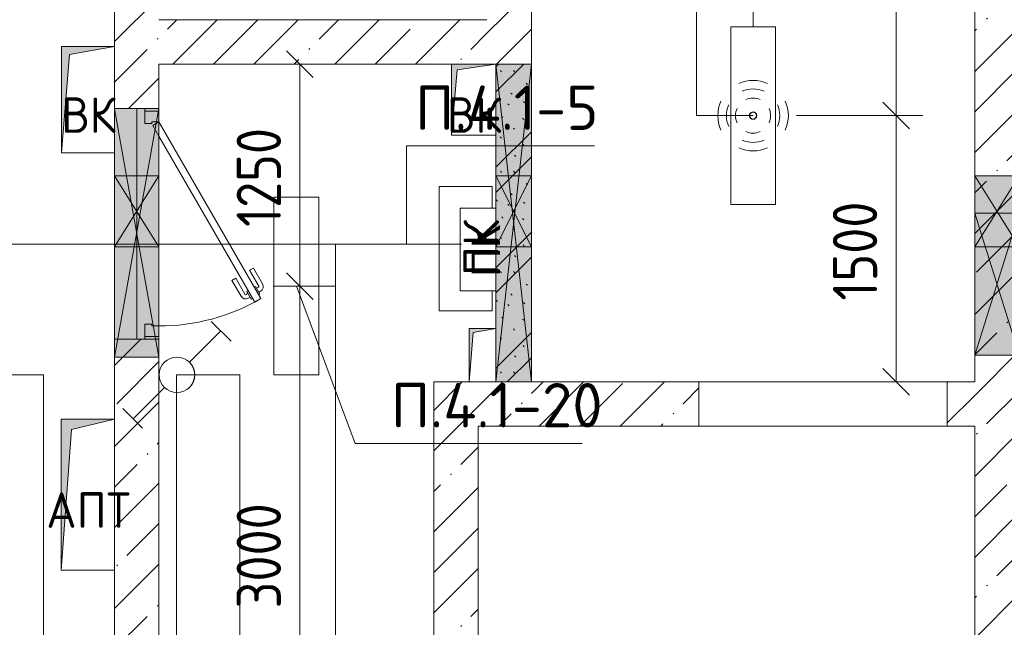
# Model space of a CAD drawing. Header units: millimetres. Extents: x -32229 to 170644, y -13689 to 125138.
# Tile 205 of 208: x 94171 to 99722, y 12028 to 15450. Entities that reach past the tile are written whole.
import ezdxf

# ---------------------------------------------------------------- set-up
doc = ezdxf.new("R2010")
doc.units = ezdxf.units.MM
doc.linetypes.add('3_ Штрих_ 1 х 1 мм', pattern=[2, 1, -1])
doc.linetypes.add('ADSK_Штриховая_ш3 п1_5', pattern=[4.5, 3, -1.5])
for name, color, linetype, lineweight in [('A-ANNO-DIMS', 7, 'Continuous', 9), ('A-ANNO-DIMS-200', 7, 'Continuous', 9), ('A-ANNO-NOTE', 7, 'Continuous', 18), ('A-DETL-THIN', 7, 'Continuous', 9), ('A-DOOR', 7, 'Continuous', 18), ('A-DOOR-FRAM', 7, 'Continuous', 9), ('A-DOOR-OPNG', 7, 'Continuous', 18), ('A-FLOR', 7, 'Continuous', 18), ('A-GENM', 7, 'Continuous', 18), ('A-GLAZ', 7, 'Continuous', 18), ('A-WALL', 7, 'Continuous', 18), ('A-WALL-PATT', 7, 'Continuous', 40), ('C-PRKG', 7, 'Continuous', 18), ('G-ANNO-TEXT', 7, 'Continuous', 9), ('I-WALL', 7, 'Continuous', 18), ('M-EQPM', 7, 'Continuous', 18)]:
    doc.layers.add(name, color=color, linetype=linetype, lineweight=lineweight)
doc.layers.add('A-AREA', color=4, linetype='ADSK_Штриховая_ш3 п1_5', lineweight=40, true_color=0x00ffff)
doc.layers.add('A-DETL', color=7, linetype='Continuous', lineweight=9, true_color=0x00a600)
doc.styles.add('Arial', font='arial.ttf', dxfattribs={"height": 160})
doc.styles.add('GOST Common', font='GOST_Common.ttf', dxfattribs={"height": 200})
doc.styles.add('GOST Common_6', font='GOST_Common.ttf', dxfattribs={"width": 0.9, "height": 250})
doc.styles.add('ISOCPEUR', font='isocpeur.ttf', dxfattribs={"height": 250})
doc.dimstyles.new('ГОСТ_2_5_мм2_1', dxfattribs={"dimscale": 304.8, "dimtxt": 251.428749, "dimasz": 0.492126, "dimexe": 0.492126, "dimexo": 0.656168, "dimgap": 0.098425, "dimtad": 1, "dimdec": 0, "dimdsep": 46, "dimtxsty": 'GOST Common_6', "dimblk1": 'OBLIQUE', "dimblk2": 'OBLIQUE', "dimsah": 1, "dimcen": 0.09, "dimazin": 2, "dimtfac": 1, "dimtdec": 4, "dimtix": 1, "dimtmove": 0, "dimatfit": 3, "dimfxl": 1, "dimtvp": 1, "dimtolj": 1, "dimtzin": 0, "dimarcsym": 2})
pattern_1 = [(45, (0, 0), (-228.0985, 228.0985), []), (45, (228.1, 0), (-228.0985, 228.0985), [403.225, -80.645, 6.706, -73.939])]

# ---------------------------------------------------------------- blocks, each defined once
blk = doc.blocks.new('КР-Проем - Настраиваемый-6365004--01 ЭО')
at = {"layer": 'A-DOOR-OPNG', "color": 253, "lineweight": 13, "true_color": 0xaaaaaa}
for p, q in [((-700, 125), (700, 125)), ((-700, -125), (700, -125))]:
    blk.add_line(p, q, dxfattribs=at)
blk = doc.blocks.new('АР_Машиноместо - 5300x2500_С-V37--01 ЭО')
at = {"layer": 'C-PRKG', "color": 253, "lineweight": 13, "true_color": 0xaaaaaa}
for q in [(0, 0), (2500, -5300)]:
    blk.add_line((2500, 0), q, dxfattribs=at)
blk = doc.blocks.new('АР_Отверстие прямоугольное - ВК-4544068--01 ЭО')
at = {"layer": 'A-GLAZ', "lineweight": 13, "true_color": 0xf0f0f0}
blk.add_hatch(color=7, dxfattribs=at).paths.add_polyline_path([(-575, 125), (-575, -125), (825, -125), (825, 124.8), (138.1, 125)])
at = {"layer": 'A-GLAZ', "color": 253, "lineweight": 5, "true_color": 0xaaaaaa}
for p, q in [((-575, 125), (825, -125)), ((823.9, 124.8), (-575, -125))]:
    blk.add_line(p, q, dxfattribs=at)
at = {"layer": 'A-GLAZ', "color": 253, "lineweight": 13, "true_color": 0xaaaaaa}
for p, q in [((575.1, 125), (-575, 125)), ((-575, 125), (-575, -125)), ((-575, 125), (-575, -125)), ((825, -125), (825, 124.8)), ((825, 124.8), (825, -125)), ((-575, -125), (825, -125))]:
    blk.add_line(p, q, dxfattribs=at)
blk = doc.blocks.new('АР_Отверстие прямоугольное - ВК-4852501--01 ЭО')
at = {"layer": 'A-GLAZ', "lineweight": 13, "true_color": 0xf0f0f0}
blk.add_hatch(color=7, dxfattribs=at).paths.add_polyline_path([(-275, -125), (525, -125), (525, 125), (-275, 125)])
at = {"layer": 'A-GLAZ', "color": 253, "lineweight": 5, "true_color": 0xaaaaaa}
for p, q in [((525, 125), (-275, -125)), ((-275, 125), (525, -125))]:
    blk.add_line(p, q, dxfattribs=at)
at = {"layer": 'A-GLAZ', "color": 253, "lineweight": 13, "true_color": 0xaaaaaa}
for p, q in [((525, 125), (-275, 125)), ((-275, 125), (-275, -125)), ((-275, 125), (-275, -125)), ((525, -125), (525, 125)), ((525, 125), (525, -125)), ((-275, -125), (525, -125))]:
    blk.add_line(p, q, dxfattribs=at)
blk = doc.blocks.new('АР_Дверь однопольная - 1300х2100h_лест__лифт_ холл-4751207--01 ЭО')
at = {"layer": 'A-DOOR', "color": 253, "lineweight": 13, "true_color": 0xaaaaaa}
for p, q in [((420.9, 700), (-575, 125)), ((440.9, 665.4), (420.9, 700)), ((-495, 125), (440.9, 665.4)), ((-575, 125), (-555, 90.4)), ((-555, 90.4), (-495, 125))]:
    blk.add_line(p, q, dxfattribs=at)
at = {"layer": 'A-DOOR', "color": 253, "lineweight": 5, "true_color": 0xaaaaaa}
for p, q in [((248.7, 658.3), (337.5, 709.6)), ((261.2, 636.7), (350, 687.9)), ((395.3, 694.4), (352, 669.4)), ((352, 669.4), (356, 662.5)), ((362.8, 675.7), (356.8, 686.1)), ((384.5, 688.2), (378.4, 698.6)), ((399.3, 687.5), (395.3, 694.4)), ((261.2, 636.7), (248.7, 658.3)), ((380, 620.9), (376, 627.9)), ((423.3, 645.9), (380, 620.9)), ((390.8, 627.2), (396.8, 616.8)), ((412.5, 639.7), (418.5, 629.3)), ((419.3, 652.9), (423.3, 645.9)), ((306.2, 558.7), (395, 610)), ((306.2, 558.7), (318.7, 537.1)), ((318.7, 537.1), (407.5, 588.3))]:
    blk.add_line(p, q, dxfattribs=at)
for centre, radius, start, end in [((352.5, 683.6), 30, 30, 120), ((352.5, 683.6), 4.99, 30, 120), ((-575, 125), 1150, 360, 30), ((392.5, 614.3), 4.99, 300, 30), ((392.5, 614.3), 30, 300, 30)]:
    blk.add_arc(centre, radius, start, end, dxfattribs=at)
at = {"layer": 'A-DOOR-FRAM', "color": 253, "lineweight": 13, "true_color": 0xaaaaaa}
for p, q in [((-635, 125), (-650, 125)), ((-575, 125), (-635, 125)), ((-635, 125), (-635, 45)), ((-575, 85), (-575, 125)), ((635, 125), (575, 125)), ((575, 125), (575, 85)), ((635, 45), (635, 125)), ((635, 125), (650, 125)), ((-565, 85), (-575, 85)), ((-565, 45), (-565, 85)), ((575, 85), (565, 85)), ((565, 85), (565, 45)), ((-635, 45), (-650, 45)), ((-635, 45), (-565, 45)), ((565, 45), (635, 45)), ((635, 45), (650, 45))]:
    blk.add_line(p, q, dxfattribs=at)
blk = doc.blocks.new('АР_Канал вертикальный прямоугольный - ПК-V74--01 ЭО')
at = {"layer": 'M-EQPM', "color": 253, "lineweight": 13, "true_color": 0xaaaaaa}
for p, q in [((350, 150), (-350, 150)), ((-350, 150), (-350, -150)), ((-350, -150), (-350, 150)), ((-350, 150), (350, 150)), ((350, -150), (350, 150)), ((350, 150), (350, -150)), ((-350, -150), (-236.6, -150)), ((-236.6, -150), (-350, -150)), ((228.1, -150), (350, -150)), ((350, -150), (228.1, -150))]:
    blk.add_line(p, q, dxfattribs=at)
blk = doc.blocks.new('АР_Канал вертикальный прямоугольный - АПТ-6014569--01 ЭО')
at = {"layer": 'M-EQPM', "lineweight": 13, "true_color": 0xe2e2e2}
blk.add_hatch(color=254, dxfattribs=at).paths.add_polyline_path([(-150, -425), (-92.5, 367.5), (150, 425), (-150, 425)])
at = {"layer": 'M-EQPM', "color": 253, "lineweight": 13, "true_color": 0xaaaaaa}
for p, q in [((150, 425), (-150, 425)), ((-150, 425), (-150, -425)), ((150, 425), (-150, 425)), ((-150, 425), (-150, -425)), ((-150, -425), (-150, 425)), ((-150, 425), (150, 425)), ((-92.5, 367.5), (150, 425)), ((-92.5, 367.5), (150, 425)), ((150, -425), (150, 425)), ((150, 425), (150, -425)), ((-150, -425), (-92.5, 367.5)), ((-150, -425), (-92.5, 367.5)), ((-150, -425), (150, -425)), ((150, -425), (-150, -425))]:
    blk.add_line(p, q, dxfattribs=at)
blk = doc.blocks.new('АР_Отверстие прямоугольное - ВК-3679757--01 ЭО')
at = {"layer": 'A-GLAZ', "lineweight": 13, "true_color": 0xf0f0f0}
blk.add_hatch(color=7, dxfattribs=at).paths.add_polyline_path([(1020, 100), (-770, 100), (-770, -100), (1020, -100)])
at = {"layer": 'A-GLAZ', "color": 253, "lineweight": 5, "true_color": 0xaaaaaa}
for p, q in [((1020, 100), (-770, -100)), ((-770, 100), (1020, -100))]:
    blk.add_line(p, q, dxfattribs=at)
at = {"layer": 'A-GLAZ', "color": 253, "lineweight": 13, "true_color": 0xaaaaaa}
for p, q in [((1020, 100), (-770, 100)), ((-770, 100), (-770, -100)), ((-770, 100), (-770, -100)), ((1020, -100), (1020, 100)), ((1020, 100), (1020, -100)), ((-370, -100), (1020, -100))]:
    blk.add_line(p, q, dxfattribs=at)
blk = doc.blocks.new('АР_Канал вертикальный прямоугольный - АПТ-5437789--01 ЭО')
at = {"layer": 'M-EQPM', "lineweight": 13, "true_color": 0xe2e2e2}
blk.add_hatch(color=254, dxfattribs=at).paths.add_polyline_path([(-75, -150), (-52.5, 127.5), (75, 150), (-75, 150)])
at = {"layer": 'M-EQPM', "color": 253, "lineweight": 13, "true_color": 0xaaaaaa}
for p, q in [((75, 150), (-75, 150)), ((-75, 150), (-75, -150)), ((75, 150), (-75, 150)), ((-75, 150), (-75, -150)), ((-75, -150), (-75, 150)), ((-75, 150), (75, 150)), ((-75, -150), (-52.5, 127.5)), ((-75, -150), (-52.5, 127.5)), ((-52.5, 127.5), (75, 150)), ((-52.5, 127.5), (75, 150)), ((75, -150), (75, 150)), ((75, 150), (75, -150)), ((-75, -150), (75, -150)), ((75, -150), (-75, -150))]:
    blk.add_line(p, q, dxfattribs=at)
blk = doc.blocks.new('АР_Отверстие прямоугольное - ОВВ-4848474--01 ЭО')
at = {"layer": 'A-GLAZ', "lineweight": 13, "true_color": 0xf0f0f0}
blk.add_hatch(color=7, dxfattribs=at).paths.add_polyline_path([(-75, -100), (325, -100), (325, 100), (-75, 100)])
at = {"layer": 'A-GLAZ', "color": 253, "lineweight": 5, "true_color": 0xaaaaaa}
for p, q in [((325, 100), (-75, -100)), ((-75, 100), (325, -100))]:
    blk.add_line(p, q, dxfattribs=at)
at = {"layer": 'A-GLAZ', "color": 253, "lineweight": 13, "true_color": 0xaaaaaa}
for p, q in [((325, 100), (-75, 100)), ((-75, 100), (-75, -100)), ((-75, 100), (-75, -100)), ((325, -100), (325, 100)), ((325, 100), (325, -100)), ((-75, -100), (325, -100))]:
    blk.add_line(p, q, dxfattribs=at)
blk = doc.blocks.new('АР_Отверстие прямоугольное - ОВВ-4848885--01 ЭО')
at = {"layer": 'A-GLAZ', "lineweight": 13, "true_color": 0xf0f0f0}
blk.add_hatch(color=7, dxfattribs=at).paths.add_polyline_path([(325, 125), (-75, 125), (-75, -125), (325, -125)])
at = {"layer": 'A-GLAZ', "color": 253, "lineweight": 5, "true_color": 0xaaaaaa}
for p, q in [((325, 125), (-75, -125)), ((-75, 125), (325, -125))]:
    blk.add_line(p, q, dxfattribs=at)
at = {"layer": 'A-GLAZ', "color": 253, "lineweight": 13, "true_color": 0xaaaaaa}
for p, q in [((325, 125), (-75, 125)), ((-75, 125), (-75, -125)), ((-75, 125), (-75, -125)), ((325, -125), (325, 125)), ((325, 125), (325, -125)), ((-75, -125), (325, -125))]:
    blk.add_line(p, q, dxfattribs=at)
blk = doc.blocks.new('АР_Отверстие прямоугольное - ОВВ-4852585--01 ЭО')
at = {"layer": 'A-GLAZ', "lineweight": 13, "true_color": 0xf0f0f0}
blk.add_hatch(color=7, dxfattribs=at).paths.add_polyline_path([(325, -125), (325, 125), (-75, 125), (-75, -125), (231.98, -125)])
at = {"layer": 'A-GLAZ', "color": 253, "lineweight": 5, "true_color": 0xaaaaaa}
for p, q in [((-75, 125), (135, -6.25)), ((325, 125), (135, 6.25)), ((135, 6.25), (-75, -125)), ((135, -6.25), (325, -125))]:
    blk.add_line(p, q, dxfattribs=at)
at = {"layer": 'A-GLAZ', "color": 253, "lineweight": 13, "true_color": 0xaaaaaa}
for p, q in [((135, 125), (-75, 125)), ((-75, 125), (-75, -125)), ((-75, 125), (-75, -125)), ((325, 125), (135, 125)), ((325, -125), (325, 125)), ((325, 125), (325, -125)), ((-75, -125), (135, -125)), ((135, -125), (325, -125))]:
    blk.add_line(p, q, dxfattribs=at)
blk = doc.blocks.new('АР_Канал вертикальный прямоугольный - ВК-6033048--01 ЭО')
at = {"layer": 'M-EQPM', "lineweight": 13, "true_color": 0xe2e2e2}
blk.add_hatch(color=254, dxfattribs=at).paths.add_polyline_path([(-150, -300), (-105, 255), (150, 300), (-150, 300)])
at = {"layer": 'M-EQPM', "color": 253, "lineweight": 13, "true_color": 0xaaaaaa}
for p, q in [((150, 300), (-150, 300)), ((-150, 300), (-150, -300)), ((150, 300), (-150, 300)), ((-150, 300), (-150, -300)), ((-150, -300), (-150, 300)), ((-150, 300), (150, 300)), ((-105, 255), (150, 300)), ((-105, 255), (150, 300)), ((150, -300), (150, 300)), ((150, 300), (150, -300)), ((-150, -300), (-105, 255)), ((-150, -300), (-105, 255)), ((-150, -300), (150, -300)), ((150, -300), (-150, -300))]:
    blk.add_line(p, q, dxfattribs=at)
blk = doc.blocks.new('АР_Канал вертикальный прямоугольный - ВК-6034223--01 ЭО')
at = {"layer": 'M-EQPM', "lineweight": 13, "true_color": 0xe2e2e2}
blk.add_hatch(color=254, dxfattribs=at).paths.add_polyline_path([(-125, -200), (-92.5, 167.5), (125, 200), (-125, 200)])
at = {"layer": 'A-GENM', "color": 253, "lineweight": 13, "true_color": 0xaaaaaa}
blk.add_line((125, 200), (125, -200), dxfattribs=at)
at = {"layer": 'M-EQPM', "color": 253, "lineweight": 13, "true_color": 0xaaaaaa}
for p, q in [((125, 200), (-125, 200)), ((-125, 200), (-125, -200)), ((125, 200), (-125, 200)), ((-125, 200), (-125, -200)), ((-125, -200), (-125, 200)), ((-125, 200), (125, 200)), ((-125, -200), (-92.5, 167.5)), ((-125, -200), (-92.5, 167.5)), ((-92.5, 167.5), (125, 200)), ((-92.5, 167.5), (125, 200)), ((125, -200), (125, 200)), ((125, 200), (125, -200)), ((-125, -200), (125, -200)), ((125, -200), (-125, -200))]:
    blk.add_line(p, q, dxfattribs=at)
blk = doc.blocks.new('Наметкина 10_РД_АР_П_rvt-1--01 ЭО')
at = {"layer": 'A-WALL-PATT', "lineweight": 5, "true_color": 0xaaaaaa}
h = blk.add_hatch(dxfattribs=at)
h.set_pattern_fill('FP_1', color=253, style=0, pattern_type=2)
h.set_pattern_definition(pattern_1)
h.paths.add_polyline_path([(94804.8, 8150), (94955.3, 8150), (94955.3, 13649.9), (94705.3, 13649.9), (94705.3, 8150)])
h.paths.add_polyline_path([(94955.3, 14949.9), (94955.3, 23700), (94705.3, 23700), (94705.5, 14949.9)])
h.paths.add_polyline_path([(94804.8, 25000), (94955.3, 25000), (94955.3, 25105), (94705.3, 25104.9), (94705.3, 25000)])
h = blk.add_hatch(dxfattribs=at)
h.set_pattern_fill('FP_1', color=253, style=0, pattern_type=2)
h.set_pattern_definition(pattern_1)
h.paths.add_polyline_path([(97055.3, 15200), (97055.3, 15995), (96805.3, 15995), (96805.3, 15200), (96855.3, 15200)])
h.paths.add_polyline_path([(96805.3, 17095), (97055.3, 17095), (97055.3, 18020), (96805.3, 18020), (96805.3, 17154.3)])
h.paths.add_polyline_path([(96805.3, 19120), (97055.3, 19120), (97055.3, 20045), (96805.3, 20045), (96805.3, 19299.8)])
h.paths.add_polyline_path([(97055.3, 21145), (97055.3, 22070), (96805.3, 22070), (96805.3, 21145), (96811.1, 21145)])
h.paths.add_polyline_path([(96805.3, 23170), (97055.3, 23170), (97055.3, 23600), (96805.3, 23600), (96805.3, 23349.8)])
h = blk.add_hatch(dxfattribs=at)
h.set_pattern_fill('FP_1', color=253, style=0, pattern_type=2)
h.set_pattern_definition(pattern_1)
h.paths.add_polyline_path([(99805.3, 3000), (99805.3, 9550), (99555.3, 9550), (99555.3, 3000)])
h.paths.add_polyline_path([(99555.3, 11000), (99805.3, 11000), (99805.3, 17115), (99555.3, 17115), (99555.3, 11200)])
h.paths.add_polyline_path([(99805.3, 18565), (99805.3, 22250), (99555.3, 22250), (99555.3, 18565)])
h = blk.add_hatch(dxfattribs=at)
h.set_pattern_fill('FP_1', color=253, style=0, pattern_type=2)
h.set_pattern_definition(pattern_1)
h.paths.add_polyline_path([(96605.3, 15200), (96805.3, 15200), (96805.3, 15450), (94955.3, 15450), (94955.3, 15200)])
h = blk.add_hatch(dxfattribs=at)
h.set_pattern_fill('FP_6', color=253, style=0, pattern_type=2)
h.set_pattern_definition([(135, (300.56, 377.28), (-565.6854, 6e-14), [10, -790]), (135, (349.8, 474.73), (-565.6854, 6e-14), [10, -790]), (135, (423.93, 473.06), (-565.6854, 6e-14), [10, -790]), (135, (229.92, 447.9), (-565.6854, 6e-14), [10, -790]), (135, (155.08, 447.9), (-565.6854, 6e-14), [10, -790]), (135, (114.9, 369.03), (-565.6854, 6e-14), [10, -790]), (135, (132.43, 285.8), (-565.6854, 6e-14), [10, -790]), (135, (214.66, 322), (-565.6854, 6e-14), [10, -790]), (135, (198.16, 261.88), (-565.6854, 6e-14), [10, -790]), (135, (45.2, 272.9), (-565.6854, 6e-14), [10, -790]), (135, (42.32, 336.16), (-565.6854, 6e-14), [10, -790]), (135, (92.26, 192.24), (-565.6854, 6e-14), [10, -790]), (135, (7.07, 149.2), (-565.6854, 6e-14), [10, -790]), (135, (80.6, 95.1), (-565.6854, 6e-14), [10, -790]), (135, (79.53, 36.94), (-565.6854, 6e-14), [10, -790]), (135, (153.87, 74.56), (-565.6854, 6e-14), [10, -790]), (135, (228.35, 124.8), (-565.6854, 6e-14), [10, -790]), (135, (279.75, 180.4), (-565.6854, 6e-14), [10, -790]), (135, (282.9, 31.63), (-565.6854, 6e-14), [10, -790]), (135, (377.38, 53.45), (-565.6854, 6e-14), [10, -790]), (135, (352.28, 102.7), (-565.6854, 6e-14), [10, -790]), (135, (354.05, 0), (-565.6854, 6e-14), [10, -790]), (135, (553.23, 16.45), (-565.6854, 6e-14), [10, -790]), (135, (542.38, 63.45), (-565.6854, 6e-14), [10, -790]), (135, (536.58, 239.3), (-565.6854, 6e-14), [10, -790]), (135, (475.85, 203.9), (-565.6854, 6e-14), [10, -790]), (135, (475.85, 316.54), (-565.6854, 6e-14), [10, -790]), (135, (520.8, 408.7), (-565.6854, 6e-14), [10, -790]), (135, (551.1, 470.8), (-565.6854, 6e-14), [10, -790]), (135, (235.25, 537.93), (-565.6854, 6e-14), [10, -790]), (135, (407.25, 547.65), (-565.6854, 6e-14), [10, -790]), (135, (94.5, 558.6), (-565.6854, 6e-14), [10, -790]), (135, (46.4, 532.3), (-565.6854, 6e-14), [10, -790]), (135, (85.56, 465.04), (-565.6854, 6e-14), [10, -790]), (135, (355.53, 181.14), (-565.6854, 6e-14), [10, -790]), (135, (362.23, 243.6), (-565.6854, 6e-14), [10, -790]), (135, (413.45, 344.1), (-565.6854, 6e-14), [10, -790]), (135, (286.3, 273.25), (-565.6854, 6e-14), [10, -790]), (135, (423.02, 263.72), (-565.6854, 6e-14), [10, -790]), (135, (162.94, 190.2), (-565.6854, 6e-14), [10, -790]), (135, (470.25, 120.93), (-565.6854, 6e-14), [10, -790]), (135, (484.48, 9.78), (-565.6854, 6e-14), [10, -790]), (45, (0, 212.13), (-565.6854, 0), []), (45, (212.13, 0), (-565.6854, 0), []), (45, (353.55, 0), (-565.6854, 0), []), (45, (0, 353.55), (-565.6854, 0), [])])
h.paths.add_polyline_path([(97055.3, 13410), (97055.3, 15200), (96855.3, 15200), (96855.3, 13410)])
h = blk.add_hatch(dxfattribs=at)
h.set_pattern_fill('FP_1', color=253, style=0, pattern_type=2)
h.set_pattern_definition(pattern_1)
h.paths.add_polyline_path([(99400.3, 13160), (99555.3, 13160), (99555.3, 13410), (99400.3, 13410)])
h.paths.add_polyline_path([(96505.3, 13160), (98000.3, 13160), (98000.3, 13410), (96505.3, 13410)])
h = blk.add_hatch(dxfattribs=at)
h.set_pattern_fill('FP_1', color=253, style=0, pattern_type=2)
h.set_pattern_definition(pattern_1)
h.paths.add_polyline_path([(96755.3, 11450), (96755.3, 13160), (96505.3, 13160), (96505.3, 11450)])
at = {"layer": 'A-AREA', "color": 253, "linetype": '3_ Штрих_ 1 х 1 мм', "lineweight": 13, "true_color": 0xaaaaaa}
for p, q in [((94705.3, 14700), (94705.3, 14569.9)), ((94705.3, 14569.9), (94705.3, 14169.9)), ((94705.3, 14169.9), (94705.3, 13649.9))]:
    blk.add_line(p, q, dxfattribs=at)
at = {"layer": 'A-FLOR', "color": 253, "lineweight": 13, "true_color": 0xaaaaaa}
for p, q in [((94830.3, 14949.9), (94705.5, 14949.9)), ((94830.3, 14569.9), (94830.3, 14949.9)), ((94830.3, 14949.9), (94830.3, 14569.9)), ((94830.3, 14169.9), (94830.3, 14569.9)), ((94830.3, 14569.9), (94830.3, 14169.9)), ((94830.3, 13649.9), (94830.3, 14169.9)), ((94830.3, 14169.9), (94830.3, 13649.9)), ((97055.3, 13410), (98000.3, 13410)), ((98000.3, 13410), (99400.3, 13410)), ((99400.3, 13410), (99555.3, 13410))]:
    blk.add_line(p, q, dxfattribs=at)
at = {"layer": 'A-WALL', "color": 253, "lineweight": 13, "true_color": 0xaaaaaa}
for p, q in [((99555.3, 17115), (99555.3, 14570)), ((97055.3, 15200), (97055.3, 15995)), ((94705.3, 15550), (94705.3, 15300)), ((96805.3, 15450), (94955.3, 15450)), ((94955.3, 14949.9), (94955.3, 15200)), ((94955.3, 15200), (96605.3, 15200)), ((96855.3, 15200), (97055.3, 15200)), ((94705.5, 14949.9), (94955.3, 14949.9)), ((99555.3, 14570), (99555.3, 14360)), ((99555.3, 14360), (99555.3, 14170)), ((99555.3, 14170), (99555.3, 13560)), ((94705.3, 13649.9), (94705.3, 13549.9)), ((94955.3, 13649.9), (94705.3, 13649.9)), ((94955.3, 13549.9), (94955.3, 13649.9)), ((94705.3, 13549.9), (94705.3, 13200)), ((94955.3, 8150), (94955.3, 13549.9)), ((99555.3, 13560), (99555.3, 13410)), ((96855.3, 13410), (96505.3, 13410)), ((96505.3, 13410), (96505.3, 13160)), ((97055.3, 13410), (96855.3, 13410)), ((98000.3, 13410), (97055.3, 13410)), ((98000.3, 13160), (98000.3, 13410)), ((99555.3, 13410), (99400.3, 13410)), ((99400.3, 13410), (99400.3, 13160)), ((94705.3, 13200), (94705.3, 12350)), ((96505.3, 13160), (96505.3, 11450)), ((96755.3, 13160), (98000.3, 13160)), ((96755.3, 11450), (96755.3, 13160)), ((99400.3, 13160), (99555.3, 13160)), ((99555.3, 13160), (99555.3, 11450)), ((94705.3, 12350), (94705.3, 9735))]:
    blk.add_line(p, q, dxfattribs=at)
at = {"layer": 'I-WALL', "color": 253, "lineweight": 13, "true_color": 0xaaaaaa}
for p, q in [((97055.3, 15200), (96855.3, 15200)), ((96855.3, 15200), (96855.3, 14800)), ((97055.3, 14570), (97055.3, 15200)), ((96855.3, 14800), (96855.3, 14570)), ((96855.3, 14570), (96855.3, 14170)), ((97055.3, 14170), (97055.3, 14570)), ((96855.3, 14170), (96855.3, 13410)), ((97055.3, 13410), (97055.3, 14170)), ((96855.3, 13410), (97055.3, 13410))]:
    blk.add_line(p, q, dxfattribs=at)
at = {"layer": 'A-DOOR', "color": 253, "lineweight": 13, "true_color": 0xaaaaaa}
for name, p, rotation in [('АР_Дверь однопольная - 1300х2100h_лест__лифт_ холл-4751207--01 ЭО', (94830.3, 14299.9), 269.9999999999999), ('КР-Проем - Настраиваемый-6365004--01 ЭО', (98700.3, 13285), 180)]:
    blk.add_blockref(name, p, dxfattribs=dict(at, rotation=rotation))
at = {"layer": 'A-GLAZ', "color": 253, "lineweight": 13, "true_color": 0xaaaaaa}
for name, p, rotation in [('АР_Отверстие прямоугольное - ВК-3679757--01 ЭО', (96955.3, 14430), 270), ('АР_Отверстие прямоугольное - ВК-4544068--01 ЭО', (94830.3, 14124.9), 89.99999999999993), ('АР_Отверстие прямоугольное - ОВВ-4848885--01 ЭО', (94830.3, 14494.9), 269.9999999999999), ('АР_Отверстие прямоугольное - ОВВ-4848474--01 ЭО', (96955.3, 14245), 90), ('АР_Отверстие прямоугольное - ОВВ-4852585--01 ЭО', (99680.3, 14495), 269.9999999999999), ('АР_Отверстие прямоугольное - ВК-4852501--01 ЭО', (99680.3, 13835), 89.9999999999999)]:
    blk.add_blockref(name, p, dxfattribs=dict(at, rotation=rotation))
at = {"layer": 'C-PRKG', "color": 253, "lineweight": 13, "true_color": 0xaaaaaa}
blk.add_blockref('АР_Машиноместо - 5300x2500_С-V37--01 ЭО', (91805.3, 13450), dxfattribs=at)
at = {"layer": 'M-EQPM', "color": 253, "lineweight": 13, "true_color": 0xaaaaaa}
for name, p in [('АР_Канал вертикальный прямоугольный - ВК-6033048--01 ЭО', (94555.5, 15000)), ('АР_Канал вертикальный прямоугольный - ВК-6034223--01 ЭО', (96730.3, 15000)), ('АР_Канал вертикальный прямоугольный - АПТ-5437789--01 ЭО', (96780.3, 13560)), ('АР_Канал вертикальный прямоугольный - АПТ-6014569--01 ЭО', (94555.3, 12775))]:
    blk.add_blockref(name, p, dxfattribs=at)
at = {"layer": 'M-EQPM', "color": 253, "lineweight": 13, "true_color": 0xaaaaaa, "rotation": 90.00000000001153}
blk.add_blockref('АР_Канал вертикальный прямоугольный - ПК-V74--01 ЭО', (96685.3, 14160), dxfattribs=at)
at = {"layer": 'A-ANNO-NOTE', "color": 253, "lineweight": 5, "true_color": 0xaaaaaa, "char_height": 200, "attachment_point": 5, "line_spacing_factor": 1.022766, "style": 'GOST Common'}
for s, insert, width in [('\\pt2540,5080,7620,10160,12700,15240,17780,20320,22860,25400,27940,30480,33020,35560,38100,40640,43180,45720,48260,50800,53340,55880,58420,60960,63500,66040,68580,71120,73660,76200,78740,81280;ВК', (94558.3, 14912.7), 344), ('\\pt2540,5080,7620,10160,12700,15240,17780,20320,22860,25400,27940,30480,33020,35560,38100,40640,43180,45720,48260,50800,53340,55880,58420,60960,63500,66040,68580,71120,73660,76200,78740,81280;ВК', (96733.1, 14912.7), 344), ('\\pt2540,5080,7620,10160,12700,15240,17780,20320,22860,25400,27940,30480,33020,35560,38100,40640,43180,45720,48260,50800,53340,55880,58420,60960,63500,66040,68580,71120,73660,76200,78740,81280;АПТ', (94558.1, 12687.7), 516)]:
    blk.add_mtext(s, dxfattribs=dict(at, insert=insert, width=width))
at = {"layer": 'A-ANNO-NOTE', "color": 253, "lineweight": 5, "true_color": 0xaaaaaa, "insert": (96772.6, 14163.8), "char_height": 200, "width": 330, "attachment_point": 5, "rotation": 90, "line_spacing_factor": 1.022766, "style": 'GOST Common'}
blk.add_mtext('\\pt2540,5080,7620,10160,12700,15240,17780,20320,22860,25400,27940,30480,33020,35560,38100,40640,43180,45720,48260,50800,53340,55880,58420,60960,63500,66040,68580,71120,73660,76200,78740,81280;ПК', dxfattribs=at)
blk = doc.blocks.new('DIMBLOCK423--01 ЭО')
at = {"layer": 'A-ANNO-DIMS-200'}
for p, q in [((95750.5, 13949.7), (95675.5, 14024.7)), ((95844.5, 13949.7), (95600.5, 13949.7)), ((95750.5, 10949.7), (95750.5, 13949.7)), ((95750.5, 13949.7), (95825.5, 13874.7)), ((95750.5, 13949.7), (95844.5, 13949.7)), ((95750.5, 10949.7), (95675.5, 11024.7)), ((95844.5, 10949.7), (95600.5, 10949.7)), ((95750.5, 10949.7), (95825.5, 10874.7)), ((95750.5, 10949.7), (95844.5, 10949.7))]:
    blk.add_line(p, q, dxfattribs=at)
at = {"layer": 'A-ANNO-DIMS-200', "color": 0, "insert": (95393.8, 12134.3), "char_height": 250, "width": 756.843, "attachment_point": 1, "rotation": 90, "line_spacing_factor": 1.022761, "style": 'GOST Common_6'}
blk.add_mtext('3000', dxfattribs=at)
blk = doc.blocks.new('_Oblique')
at = {"color": 0, "linetype": 'ByBlock', "lineweight": -2}
blk.add_line((-0.5, -0.5), (0.5, 0.5), dxfattribs=at)
blk = doc.blocks.new('DIMBLOCK424--01 ЭО')
at = {"layer": 'A-ANNO-DIMS-200'}
for p, q in [((95750.5, 15200), (95675.5, 15275)), ((95844.5, 15200), (95600.5, 15200)), ((95750.5, 13949.7), (95750.5, 15200)), ((95750.5, 15200), (95825.5, 15125)), ((95750.5, 15200), (95844.5, 15200)), ((95750.5, 13949.7), (95675.5, 14024.7)), ((95844.5, 13949.7), (95600.5, 13949.7)), ((95750.5, 13949.7), (95825.5, 13874.7)), ((95750.5, 13949.7), (95844.5, 13949.7))]:
    blk.add_line(p, q, dxfattribs=at)
at = {"layer": 'A-ANNO-DIMS-200', "color": 0, "insert": (95393.8, 14282.9), "char_height": 250, "width": 700.591, "attachment_point": 1, "rotation": 90, "line_spacing_factor": 1.022761, "style": 'GOST Common_6'}
blk.add_mtext('1250', dxfattribs=at)
blk = doc.blocks.new('DIMBLOCK431--01 ЭО')
at = {"layer": 'A-ANNO-DIMS-200'}
for p, q in [((97055.3, 15506.6), (97055.3, 15750.6)), ((98305.8, 15409.9), (98305.8, 15750.6)), ((97055.3, 15600.6), (97130.3, 15675.6)), ((98305.8, 15600.6), (98380.8, 15675.6)), ((97055.3, 15600.6), (96980.3, 15525.6)), ((97055.3, 15600.6), (98305.8, 15600.6)), ((97055.3, 15600.6), (97055.3, 15506.6)), ((98305.8, 15600.6), (98230.8, 15525.6)), ((98305.8, 15600.6), (98305.8, 15409.9))]:
    blk.add_line(p, q, dxfattribs=at)
at = {"layer": 'A-ANNO-DIMS-200', "color": 0, "insert": (97388.6, 15957.3), "char_height": 250, "width": 700.591, "attachment_point": 1, "line_spacing_factor": 1.022761, "style": 'GOST Common_6'}
blk.add_mtext('1250', dxfattribs=at)
blk = doc.blocks.new('DIMBLOCK432--01 ЭО')
at = {"layer": 'A-ANNO-DIMS-200'}
for p, q in [((98305.8, 15409.9), (98305.8, 15750.6)), ((99555.3, 15506.6), (99555.3, 15750.6)), ((98305.8, 15600.6), (98380.8, 15675.6)), ((99555.3, 15600.6), (99630.3, 15675.6)), ((98305.8, 15600.6), (98230.8, 15525.6)), ((98305.8, 15600.6), (99555.3, 15600.6)), ((98305.8, 15600.6), (98305.8, 15409.9)), ((99555.3, 15600.6), (99480.3, 15525.6)), ((99555.3, 15600.6), (99555.3, 15506.6))]:
    blk.add_line(p, q, dxfattribs=at)
at = {"layer": 'A-ANNO-DIMS-200', "color": 0, "insert": (98638.6, 15957.3), "char_height": 250, "width": 700.591, "attachment_point": 1, "line_spacing_factor": 1.022761, "style": 'GOST Common_6'}
blk.add_mtext('1250', dxfattribs=at)
blk = doc.blocks.new('DIMBLOCK435--01 ЭО')
at = {"layer": 'A-ANNO-DIMS-200'}
for p, q in [((99112, 14909.9), (99037, 14984.9)), ((98550.8, 14909.9), (99262, 14909.9)), ((99112, 14909.9), (98550.8, 14909.9)), ((99112, 13410), (99112, 14909.9)), ((99112, 14909.9), (99187, 14834.9)), ((99112, 13410), (99037, 13485)), ((99206, 13410), (98962, 13410)), ((99112, 13410), (99187, 13335)), ((99112, 13410), (99206, 13410))]:
    blk.add_line(p, q, dxfattribs=at)
at = {"layer": 'A-ANNO-DIMS-200', "color": 0, "insert": (98755.3, 13868), "char_height": 250, "width": 700.591, "attachment_point": 1, "rotation": 90, "line_spacing_factor": 1.022761, "style": 'GOST Common_6'}
blk.add_mtext('1500', dxfattribs=at)
blk = doc.blocks.new('DIMBLOCK436--01 ЭО')
at = {"layer": 'A-ANNO-DIMS-200'}
for p, q in [((99112, 18409.9), (99037, 18484.9)), ((98550.8, 18409.9), (99262, 18409.9)), ((99112, 18409.9), (98550.8, 18409.9)), ((99112, 14909.9), (99112, 18409.9)), ((99112, 18409.9), (99187, 18334.9)), ((99112, 14909.9), (99037, 14984.9)), ((98550.8, 14909.9), (99262, 14909.9)), ((99112, 14909.9), (98550.8, 14909.9)), ((99112, 14909.9), (99187, 14834.9))]:
    blk.add_line(p, q, dxfattribs=at)
at = {"layer": 'A-ANNO-DIMS-200', "color": 0, "insert": (98755.3, 16344.6), "char_height": 250, "width": 756.843, "attachment_point": 1, "rotation": 90, "line_spacing_factor": 1.022761, "style": 'GOST Common_6'}
blk.add_mtext('3500', dxfattribs=at)

msp = doc.modelspace()

# ---------------------------------------------------------------- linework, layer by layer
at = {"layer": 'A-ANNO-NOTE', "color": 5, "lineweight": 9, "true_color": 0x0000ff}
for p, q in [((98179.4, 14409.9), (98179.4, 15409.9)), ((98179.4, 15409.9), (98432.1, 15409.9)), ((98432.1, 15409.9), (98432.1, 14409.9)), ((98432.1, 14409.9), (98179.4, 14409.9)), ((95251, 13751.1), (95362.8, 13639.3)), ((95127.9, 13520.6), (95304.7, 13697.4)), ((94986.8, 13379.2), (94810, 13202.4)), ((94863.7, 13148.8), (94751.9, 13260.6))]:
    msp.add_line(p, q, dxfattribs=at)
at = {"layer": 'A-ANNO-NOTE', "color": 1, "lineweight": 9, "true_color": 0xff0000}
for p, q in [((95603.9, 13449.7), (95603.9, 14449.7)), ((95603.9, 14449.7), (95856.6, 14449.7)), ((95856.6, 14449.7), (95856.6, 13449.7)), ((96854.3, 14388.1), (96653.1, 14388.1)), ((96653.1, 14388.1), (96653.1, 13923.4)), ((96854.3, 13923.4), (96854.3, 14388.1)), ((96653.1, 13923.4), (96854.3, 13923.4)), ((95856.6, 13449.7), (95603.9, 13449.7))]:
    msp.add_line(p, q, dxfattribs=at)
at = {"layer": 'A-ANNO-NOTE', "color": 5, "lineweight": 9, "true_color": 0x0000ff}
for centre, radius in [((98304.7, 14909.9), 20), ((98305.6, 14910.8), 20), ((98305.6, 14909), 20), ((98306.5, 14909.9), 20), ((95057.2, 13449.9), 100), ((95057.5, 13449.9), 100)]:
    msp.add_circle(centre, radius, dxfattribs=at)
for centre, radius, start, end in [((98305.6, 14909), 199.6, 66, 114), ((98305.6, 14909), 151.5, 66, 114), ((98306.5, 14909.9), 199.6, 156, 204), ((98305.6, 14909), 99.8, 66, 114), ((98304.7, 14909.9), 199.6, 336, 24), ((98306.5, 14909.9), 151.5, 156, 204), ((98306.5, 14909.9), 99.8, 156, 204), ((98304.7, 14909.9), 99.8, 336, 24), ((98304.7, 14909.9), 151.5, 336, 24), ((98305.6, 14910.8), 151.5, 246, 294), ((98305.6, 14910.8), 99.8, 246, 294), ((98305.6, 14910.8), 199.6, 246, 294)]:
    msp.add_arc(centre, radius, start, end, dxfattribs=at)
at = {"layer": 'A-DETL', "color": 5, "true_color": 0x0000ff}
for p, q in [((97985.8, 14909.9), (97985.8, 24849.3)), ((98305.8, 14909.9), (97985.8, 14909.9)), ((95055, 13449.7), (95411.4, 13449.7)), ((95055, 13449.7), (95055, 9345)), ((95411.4, 7686.6), (95411.4, 13449.7))]:
    msp.add_line(p, q, dxfattribs=at)
at = {"layer": 'A-DETL', "color": 1, "true_color": 0xff0000}
for p, q in [((96661.6, 14185.8), (91504.8, 14185.8)), ((95951.4, 7950.1), (95951.4, 14185.8)), ((95730.5, 13949.7), (95951.4, 13949.7))]:
    msp.add_line(p, q, dxfattribs=at)
at = {"layer": 'A-DETL-THIN'}
for p, q in [((96352.1, 14739), (97412.1, 14739)), ((96352.1, 14739), (96352.1, 14185.8)), ((96061.4, 13063.2), (95730.5, 13949.7)), ((96061.4, 13063.2), (97341.4, 13063.2))]:
    msp.add_line(p, q, dxfattribs=at)

# ---------------------------------------------------------------- block references
at = {"lineweight": 5}
msp.add_blockref('Наметкина 10_РД_АР_П_rvt-1--01 ЭО', (0, 0), dxfattribs=at)

# ---------------------------------------------------------------- texts
at = {"layer": 'A-ANNO-NOTE', "color": 1, "lineweight": 9, "true_color": 0xff0000, "insert": (96798.4, 14149.1), "char_height": 160, "width": 280.78, "attachment_point": 5, "rotation": 90, "line_spacing_factor": 0.936439, "style": 'Arial'}
msp.add_mtext('\\pt0.0208,0.04,0.0608,0.08,0.1008,0.12,0.1408,0.16,0.1808,0.2,0.2208,0.24,0.2608,0.28,0.3008,0.32,0.3408,0.36,0.3808,0.4,0.4208,0.44,0.4608,0.48,0.5008,0.52,0.5408,0.56,0.5808,0.6,0.6208,0.64;ПК', dxfattribs=at)
at = {"layer": 'G-ANNO-TEXT', "char_height": 250, "attachment_point": 1, "line_spacing_factor": 1.139951, "style": 'ISOCPEUR'}
for s, insert, width in [('\\pt600,1200,1800,2400,3000,3600,4200,4800,5400,6000,6600,7200,7800,8400,9000,9600,10200,10800,11400,12000,12600,13200,13800,14400,15000,15600,16200,16800,17400,18000,18600,19200;П.4.1-5', (96399.8, 15079.4), 1042.32), ('\\pt600,1200,1800,2400,3000,3600,4200,4800,5400,6000,6600,7200,7800,8400,9000,9600,10200,10800,11400,12000,12600,13200,13800,14400,15000,15600,16200,16800,17400,18000,18600,19200;П.4.1-20', (96263.3, 13403.6), 1216.04)]:
    msp.add_mtext(s, dxfattribs=dict(at, insert=insert, width=width))

# ---------------------------------------------------------------- dimensions: what is measured, and where the dimension line sits
at = {"layer": 'A-ANNO-DIMS'}
for base, p1, p2, override, picture, middle in [((99112, 18409.9), (98350.8, 14909.9), (98350.8, 18409.9), {"dimpost": '<>', "dimfxl": 3500}, 'DIMBLOCK436--01 ЭО', (98957, 16659.9)), ((95750.5, 15200), (95644.5, 13949.7), (95644.5, 15200), {"dimpost": '<>', "dimfxl": 1250.356159}, 'DIMBLOCK424--01 ЭО', (95595.5, 14574.8)), ((99112, 14909.9), (99006, 13410), (98350.8, 14909.9), {"dimpost": '<>', "dimfxl": 1636.761562}, 'DIMBLOCK435--01 ЭО', (98957, 14160)), ((95750.5, 13949.7), (95644.5, 10949.7), (95644.5, 13949.7), {"dimpost": '<>', "dimfxl": 3000}, 'DIMBLOCK423--01 ЭО', (95595.5, 12449.7))]:
    dim = msp.add_linear_dim(base=base, p1=p1, p2=p2, angle=90, dimstyle='ГОСТ_2_5_мм2_1', override=override, dxfattribs=at)
    dim.commit()
    dim.dimension.update_dxf_attribs({"geometry": picture, "text_midpoint": middle})
for base, p1, p2, override, picture, middle in [((98305.7756, 15600.5567), (97055.2942, 15706.6228), (98305.7756, 15209.908), {"dimpost": '<>', "dimfxl": 1345.522011}, 'DIMBLOCK431--01 ЭО', (97680.5349, 15755.5567)), ((99555.2942, 15600.5567), (98305.7756, 15209.908), (99555.2942, 15706.6228), {"dimpost": '<>', "dimfxl": 1344.627146}, 'DIMBLOCK432--01 ЭО', (98930.5349, 15755.5567))]:
    dim = msp.add_linear_dim(base=base, p1=p1, p2=p2, dimstyle='ГОСТ_2_5_мм2_1', override=override, dxfattribs=at)
    dim.commit()
    dim.dimension.update_dxf_attribs({"geometry": picture, "text_midpoint": middle})

doc.saveas('drawing.dxf')
